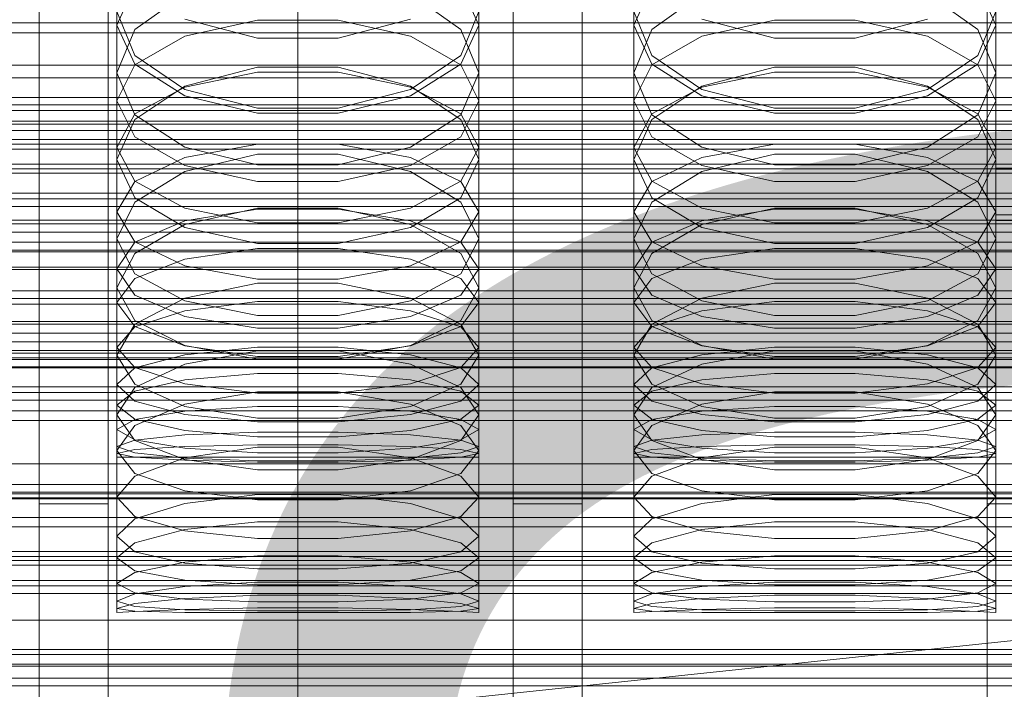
# Model space of a CAD drawing. Header units: millimetres. Extents: x -2233 to 61924, y -68080 to 6847.
# Tile 131 of 256: x 18 to 132, y -34676 to -34598. Entities that reach past the tile are written whole.
import ezdxf

# ---------------------------------------------------------------- set-up
doc = ezdxf.new("R2010")
doc.units = ezdxf.units.MM
for name, color, linetype, lineweight in [('COTAS_O', 1, 'Continuous', 0), ('COTAS_P', 1, 'Continuous', 0), ('frontal_briquetadora', 7, 'Continuous', 0), ('frontal_C01', 7, 'Continuous', 0), ('frontal_C02', 7, 'Continuous', 0), ('frontal_C03', 7, 'Continuous', 0), ('frontal_mezcladora', 7, 'Continuous', 0), ('frontal_secador', 7, 'Continuous', 0)]:
    doc.layers.add(name, color=color, linetype=linetype, lineweight=lineweight)
doc.dimstyles.new('R19_100', dxfattribs={"dimtxt": 250, "dimasz": 150, "dimexe": 150, "dimexo": 80, "dimgap": 100, "dimtad": 1, "dimtih": 1, "dimtoh": 1, "dimdsep": 46, "dimcen": 0.09, "dimadec": 0, "dimazin": 0, "dimtfac": 1, "dimtdec": 4, "dimtofl": 0, "dimtmove": 0, "dimatfit": 3, "dimfxl": 1, "dimtolj": 1, "dimtzin": 0, "dimarcsym": 0})

# ---------------------------------------------------------------- blocks, each defined once
blk = doc.blocks.new('DIM_R28_48')
at = {"layer": 'COTAS_P'}
for p, q in [((-1750, -34600), (-1600, -34555)), ((2600, -34600), (2450, -34555)), ((-1750, -35500), (-1750, -34600)), ((-1750, -34600), (2600, -34600)), ((-1750, -34600), (-1600, -34645)), ((2600, -34600), (2450, -34645)), ((2600, -35500), (2600, -34600))]:
    blk.add_line(p, q, dxfattribs=at)
blk.add_text('4350 P', height=250, dxfattribs=at).set_placement((425, -34500))
blk = doc.blocks.new('DIM_R28_50')
at = {"layer": 'COTAS_P'}
for p, q in [((1705.78, -34504.95), (1551.9, -34475.9)), ((-194.22, -34704.95), (1705.78, -34504.95)), ((1705.78, -34504.95), (1561.32, -34565.4)), ((1800, -35400), (1705.78, -34504.95)), ((-194.22, -34704.95), (-49.75, -34644.49)), ((-100, -35600), (-194.22, -34704.95)), ((-194.22, -34704.95), (-40.33, -34734))]:
    blk.add_line(p, q, dxfattribs=at)
blk.add_text('1910.5 P', height=250, rotation=6.009, dxfattribs=at).set_placement((745.32, -34505.49))
blk = doc.blocks.new('DIM_R28_53')
at = {"layer": 'COTAS_P'}
for p, q in [((-150, -32300), (550, -32300)), ((550, -32300), (505, -32450)), ((550, -34900), (550, -32300)), ((550, -32300), (595, -32450)), ((550, -34900), (505, -34750)), ((550, -34900), (595, -34750)), ((-150, -34900), (550, -34900))]:
    blk.add_line(p, q, dxfattribs=at)
blk.add_text('2600 P', height=250, rotation=90, dxfattribs=at).set_placement((450, -33600))
blk = doc.blocks.new('DIM_R28_55')
at = {"layer": 'COTAS_O'}
for p, q in [((-650, -33700), (50, -33700)), ((50, -33700), (5, -33850)), ((50, -34900), (50, -33700)), ((50, -33700), (95, -33850)), ((50, -34900), (5, -34750)), ((50, -34900), (95, -34750)), ((-650, -34900), (50, -34900))]:
    blk.add_line(p, q, dxfattribs=at)
blk.add_text('1200 O', height=250, rotation=90, dxfattribs=at).set_placement((-50, -34300))
blk = doc.blocks.new('DIM_R28_56')
at = {"layer": 'COTAS_O'}
for p, q in [((-650, -34200), (-500, -34155)), ((650, -34200), (500, -34155)), ((-650, -34900), (-650, -34200)), ((-650, -34200), (650, -34200)), ((-650, -34200), (-500, -34245)), ((650, -34200), (500, -34245)), ((650, -34900), (650, -34200))]:
    blk.add_line(p, q, dxfattribs=at)
blk.add_text('1300 O', height=250, dxfattribs=at).set_placement((0, -34100))
blk = doc.blocks.new('DIM_R28_61')
at = {"layer": 'COTAS_P'}
for p, q in [((-305, -34680), (395, -34680)), ((395, -34680), (350, -34830)), ((395, -36000), (395, -34680)), ((395, -34680), (440, -34830)), ((395, -36000), (350, -35850)), ((395, -36000), (440, -35850)), ((-305, -36000), (395, -36000))]:
    blk.add_line(p, q, dxfattribs=at)
blk.add_text('1320 P', height=250, rotation=90, dxfattribs=at).set_placement((295, -35340))

msp = doc.modelspace()

# ---------------------------------------------------------------- linework, layer by layer
at = {"layer": 'frontal_briquetadora'}
for p, q in [((29, -34589.538), (29, -34604.666)), ((71, -34589.538), (71, -34604.666)), ((89, -34589.538), (89, -34604.666)), ((131, -34589.538), (131, -34604.666)), ((29, -34599.11), (31.08, -34594.554)), ((36.906, -34595.48), (31.08, -34599.639)), ((68.92, -34599.639), (63.094, -34595.48)), ((68.92, -34594.554), (71, -34599.11)), ((89, -34599.11), (91.08, -34594.554)), ((96.906, -34595.48), (91.08, -34599.639)), ((128.92, -34599.639), (123.094, -34595.48)), ((128.92, -34594.554), (131, -34599.11)), ((31.08, -34602.633), (29, -34597.535)), ((71, -34597.535), (68.92, -34602.634)), ((91.08, -34602.633), (89, -34597.535)), ((131, -34597.535), (128.92, -34602.634)), ((45.327, -34600.632), (36.907, -34598.435)), ((45.327, -34598.547), (36.907, -34600.4)), ((54.673, -34598.547), (45.327, -34598.547)), ((63.093, -34598.435), (54.673, -34600.632)), ((63.093, -34600.4), (54.673, -34598.547)), ((105.327, -34600.632), (96.907, -34598.435)), ((105.327, -34598.547), (96.907, -34600.4)), ((114.673, -34598.547), (105.327, -34598.547)), ((123.093, -34598.435), (114.673, -34600.632)), ((123.093, -34600.4), (114.673, -34598.547)), ((29, -34599.11), (29, -34614.698)), ((29, -34599.11), (31.08, -34603.666)), ((31.08, -34599.639), (29, -34604.666)), ((68.92, -34603.666), (71, -34599.11)), ((71, -34604.666), (68.92, -34599.639)), ((71, -34599.11), (71, -34614.698)), ((89, -34599.11), (89, -34614.698)), ((89, -34599.11), (91.08, -34603.666)), ((91.08, -34599.639), (89, -34604.666)), ((128.92, -34603.666), (131, -34599.11)), ((131, -34604.666), (128.92, -34599.639)), ((131, -34599.11), (131, -34614.698)), ((36.907, -34600.4), (31.08, -34603.738)), ((54.673, -34600.632), (45.327, -34600.632)), ((68.92, -34603.738), (63.093, -34600.4)), ((96.907, -34600.4), (91.08, -34603.738)), ((114.673, -34600.632), (105.327, -34600.632)), ((128.92, -34603.738), (123.093, -34600.4)), ((36.906, -34606.596), (31.08, -34602.633)), ((68.92, -34602.634), (63.094, -34606.596)), ((96.906, -34606.596), (91.08, -34602.633)), ((128.92, -34602.634), (123.094, -34606.596)), ((31.08, -34603.738), (29, -34607.901)), ((29, -34604.666), (31.08, -34609.515)), ((31.08, -34603.666), (36.907, -34607.319)), ((45.326, -34603.999), (36.906, -34606.192)), ((36.907, -34606.298), (45.327, -34604.564)), ((54.674, -34603.999), (45.326, -34603.999)), ((45.327, -34604.564), (54.673, -34604.564)), ((54.673, -34604.564), (63.093, -34606.298)), ((63.094, -34606.192), (54.674, -34603.999)), ((63.093, -34607.319), (68.92, -34603.666)), ((71, -34607.901), (68.92, -34603.738)), ((68.92, -34609.515), (71, -34604.666)), ((91.08, -34603.738), (89, -34607.901)), ((89, -34604.666), (91.08, -34609.515)), ((91.08, -34603.666), (96.907, -34607.319)), ((105.326, -34603.999), (96.906, -34606.192)), ((96.907, -34606.298), (105.327, -34604.564)), ((114.674, -34603.999), (105.326, -34603.999)), ((105.327, -34604.564), (114.673, -34604.564)), ((114.673, -34604.564), (123.093, -34606.298)), ((123.094, -34606.192), (114.674, -34603.999)), ((123.093, -34607.319), (128.92, -34603.666)), ((131, -34607.901), (128.92, -34603.738)), ((128.92, -34609.515), (131, -34604.666)), ((36.906, -34606.192), (31.08, -34610.051)), ((31.08, -34609.422), (36.907, -34606.298)), ((45.326, -34608.746), (36.906, -34606.596)), ((63.094, -34606.596), (54.674, -34608.746)), ((63.093, -34606.298), (68.92, -34609.422)), ((68.92, -34610.051), (63.094, -34606.192)), ((96.906, -34606.192), (91.08, -34610.051)), ((91.08, -34609.422), (96.907, -34606.298)), ((105.326, -34608.746), (96.906, -34606.596)), ((123.094, -34606.596), (114.674, -34608.746)), ((123.093, -34606.298), (128.92, -34609.422)), ((128.92, -34610.051), (123.094, -34606.192)), ((29, -34607.901), (29, -34623.913)), ((29, -34607.901), (31.08, -34612.065)), ((36.907, -34607.319), (45.327, -34609.347)), ((54.673, -34609.347), (63.093, -34607.319)), ((68.92, -34612.065), (71, -34607.901)), ((71, -34607.901), (71, -34623.913)), ((89, -34607.901), (89, -34623.913)), ((89, -34607.901), (91.08, -34612.065)), ((96.907, -34607.319), (105.327, -34609.347)), ((114.673, -34609.347), (123.093, -34607.319)), ((128.92, -34612.065), (131, -34607.901)), ((131, -34607.901), (131, -34623.913)), ((54.674, -34608.746), (45.326, -34608.746)), ((114.674, -34608.746), (105.326, -34608.746)), ((29, -34613.318), (31.08, -34609.422)), ((31.08, -34610.051), (29, -34614.698)), ((31.08, -34609.515), (36.906, -34613.274)), ((45.327, -34609.347), (54.673, -34609.347)), ((63.094, -34613.274), (68.92, -34609.515)), ((68.92, -34609.422), (71, -34613.318)), ((71, -34614.698), (68.92, -34610.051)), ((89, -34613.318), (91.08, -34609.422)), ((91.08, -34610.051), (89, -34614.698)), ((91.08, -34609.515), (96.906, -34613.274)), ((105.327, -34609.347), (114.673, -34609.347)), ((123.094, -34613.274), (128.92, -34609.515)), ((128.92, -34609.422), (131, -34613.318)), ((131, -34614.698), (128.92, -34610.051)), ((31.08, -34612.065), (36.907, -34615.403)), ((63.093, -34615.403), (68.92, -34612.065)), ((91.08, -34612.065), (96.907, -34615.403)), ((123.093, -34615.403), (128.92, -34612.065)), ((29, -34613.318), (29, -34629.59)), ((31.08, -34617.214), (29, -34613.318)), ((36.906, -34613.274), (45.326, -34615.311)), ((36.907, -34614.479), (45.327, -34612.927)), ((45.327, -34612.927), (54.673, -34612.927)), ((54.673, -34612.927), (63.093, -34614.479)), ((54.674, -34615.311), (63.094, -34613.274)), ((71, -34613.318), (68.92, -34617.214)), ((71, -34613.318), (71, -34629.59)), ((89, -34613.318), (89, -34629.59)), ((91.08, -34617.214), (89, -34613.318)), ((96.906, -34613.274), (105.326, -34615.311)), ((96.907, -34614.479), (105.327, -34612.927)), ((105.327, -34612.927), (114.673, -34612.927)), ((114.673, -34612.927), (123.093, -34614.479)), ((114.674, -34615.311), (123.094, -34613.274)), ((131, -34613.318), (128.92, -34617.214)), ((131, -34613.318), (131, -34629.59)), ((31.08, -34619.163), (29, -34614.698)), ((31.08, -34617.275), (36.907, -34614.479)), ((36.906, -34616.105), (45.326, -34614.083)), ((45.326, -34614.083), (54.674, -34614.083)), ((54.674, -34614.083), (63.094, -34616.105)), ((63.093, -34614.479), (68.92, -34617.275)), ((71, -34614.698), (68.92, -34619.163)), ((91.08, -34619.163), (89, -34614.698)), ((91.08, -34617.275), (96.907, -34614.479)), ((96.906, -34616.105), (105.326, -34614.083)), ((105.326, -34614.083), (114.674, -34614.083)), ((114.674, -34614.083), (123.094, -34616.105)), ((123.093, -34614.479), (128.92, -34617.275)), ((131, -34614.698), (128.92, -34619.163)), ((31.08, -34619.655), (36.906, -34616.105)), ((36.907, -34615.403), (45.327, -34617.256)), ((45.326, -34615.311), (54.674, -34615.311)), ((54.673, -34617.256), (63.093, -34615.403)), ((63.094, -34616.105), (68.92, -34619.655)), ((91.08, -34619.655), (96.906, -34616.105)), ((96.907, -34615.403), (105.327, -34617.256)), ((105.326, -34615.311), (114.674, -34615.311)), ((114.673, -34617.256), (123.093, -34615.403)), ((123.094, -34616.105), (128.92, -34619.655)), ((29, -34620.762), (31.08, -34617.275)), ((36.907, -34620.338), (31.08, -34617.214)), ((45.327, -34617.256), (54.673, -34617.256)), ((68.92, -34617.214), (63.093, -34620.338)), ((68.92, -34617.275), (71, -34620.762)), ((89, -34620.762), (91.08, -34617.275)), ((96.907, -34620.338), (91.08, -34617.214)), ((105.327, -34617.256), (114.673, -34617.256)), ((128.92, -34617.214), (123.093, -34620.338)), ((128.92, -34617.275), (131, -34620.762)), ((36.906, -34622.61), (31.08, -34619.163)), ((68.92, -34619.163), (63.094, -34622.61)), ((96.906, -34622.61), (91.08, -34619.163)), ((128.92, -34619.163), (123.094, -34622.61)), ((29, -34623.913), (31.08, -34619.655)), ((45.326, -34620.353), (36.906, -34622.259)), ((45.327, -34622.072), (36.907, -34620.338)), ((45.327, -34620.476), (36.907, -34621.842)), ((54.674, -34620.353), (45.326, -34620.353)), ((54.673, -34620.476), (45.327, -34620.476)), ((63.093, -34620.338), (54.673, -34622.072)), ((63.093, -34621.842), (54.673, -34620.476)), ((63.094, -34622.259), (54.674, -34620.353)), ((68.92, -34619.655), (71, -34623.913)), ((89, -34623.913), (91.08, -34619.655)), ((105.326, -34620.353), (96.906, -34622.259)), ((105.327, -34622.072), (96.907, -34620.338)), ((105.327, -34620.476), (96.907, -34621.842)), ((114.674, -34620.353), (105.326, -34620.353)), ((114.673, -34620.476), (105.327, -34620.476)), ((123.093, -34620.338), (114.673, -34622.072)), ((123.093, -34621.842), (114.673, -34620.476)), ((123.094, -34622.259), (114.674, -34620.353)), ((128.92, -34619.655), (131, -34623.913)), ((29, -34620.762), (29, -34637.392)), ((29, -34620.762), (31.08, -34624.249)), ((36.907, -34621.842), (31.08, -34624.303)), ((68.92, -34624.303), (63.093, -34621.842)), ((68.92, -34624.249), (71, -34620.762)), ((71, -34620.762), (71, -34637.392)), ((89, -34620.762), (89, -34637.392)), ((89, -34620.762), (91.08, -34624.249)), ((96.907, -34621.842), (91.08, -34624.303)), ((128.92, -34624.303), (123.093, -34621.842)), ((128.92, -34624.249), (131, -34620.762)), ((131, -34620.762), (131, -34637.392)), ((36.906, -34622.259), (31.08, -34625.598)), ((45.326, -34624.472), (36.906, -34622.61)), ((54.673, -34622.072), (45.327, -34622.072)), ((63.094, -34622.61), (54.674, -34624.472)), ((68.92, -34625.598), (63.094, -34622.259)), ((96.906, -34622.259), (91.08, -34625.598)), ((105.326, -34624.472), (96.906, -34622.61)), ((114.673, -34622.072), (105.327, -34622.072)), ((123.094, -34622.61), (114.674, -34624.472)), ((128.92, -34625.598), (123.094, -34622.259)), ((31.08, -34627.982), (29, -34623.913)), ((71, -34623.913), (68.92, -34627.982)), ((91.08, -34627.982), (89, -34623.913)), ((131, -34623.913), (128.92, -34627.982)), ((31.08, -34624.303), (29, -34627.373)), ((31.08, -34624.249), (36.907, -34627.045)), ((36.907, -34626.287), (45.327, -34625.047)), ((54.674, -34624.472), (45.326, -34624.472)), ((45.327, -34625.047), (54.673, -34625.047)), ((54.673, -34625.047), (63.093, -34626.287)), ((63.093, -34627.045), (68.92, -34624.249)), ((71, -34627.373), (68.92, -34624.303)), ((91.08, -34624.303), (89, -34627.373)), ((91.08, -34624.249), (96.907, -34627.045)), ((96.907, -34626.287), (105.327, -34625.047)), ((114.674, -34624.472), (105.326, -34624.472)), ((105.327, -34625.047), (114.673, -34625.047)), ((114.673, -34625.047), (123.093, -34626.287)), ((123.093, -34627.045), (128.92, -34624.249)), ((131, -34627.373), (128.92, -34624.303)), ((31.08, -34625.598), (29, -34629.59)), ((31.08, -34628.522), (36.907, -34626.287)), ((63.093, -34626.287), (68.92, -34628.522)), ((71, -34629.59), (68.92, -34625.598)), ((91.08, -34625.598), (89, -34629.59)), ((91.08, -34628.522), (96.907, -34626.287)), ((123.093, -34626.287), (128.92, -34628.522)), ((131, -34629.59), (128.92, -34625.598)), ((29, -34627.373), (29, -34644.321)), ((29, -34627.373), (31.08, -34630.442)), ((36.907, -34627.045), (45.327, -34628.597)), ((54.673, -34628.597), (63.093, -34627.045)), ((68.92, -34630.442), (71, -34627.373)), ((71, -34627.373), (71, -34644.321)), ((89, -34627.373), (89, -34644.321)), ((89, -34627.373), (91.08, -34630.442)), ((96.907, -34627.045), (105.327, -34628.597)), ((114.673, -34628.597), (123.093, -34627.045)), ((128.92, -34630.442), (131, -34627.373)), ((131, -34627.373), (131, -34644.321)), ((29, -34631.309), (31.08, -34628.522)), ((36.906, -34631.109), (31.08, -34627.982)), ((45.327, -34628.597), (54.673, -34628.597)), ((68.92, -34627.982), (63.094, -34631.109)), ((68.92, -34628.522), (71, -34631.309)), ((89, -34631.309), (91.08, -34628.522)), ((96.906, -34631.109), (91.08, -34627.982)), ((105.327, -34628.597), (114.673, -34628.597)), ((128.92, -34627.982), (123.094, -34631.109)), ((128.92, -34628.522), (131, -34631.309)), ((29, -34629.59), (31.08, -34633.39)), ((45.326, -34629.063), (36.906, -34630.791)), ((54.674, -34629.063), (45.326, -34629.063)), ((63.094, -34630.791), (54.674, -34629.063)), ((68.92, -34633.39), (71, -34629.59)), ((89, -34629.59), (91.08, -34633.39)), ((105.326, -34629.063), (96.906, -34630.791)), ((114.674, -34629.063), (105.326, -34629.063)), ((123.094, -34630.791), (114.674, -34629.063)), ((128.92, -34633.39), (131, -34629.59)), ((31.08, -34630.442), (36.907, -34632.904)), ((36.906, -34630.791), (31.08, -34633.807)), ((63.093, -34632.904), (68.92, -34630.442)), ((68.92, -34633.807), (63.094, -34630.791)), ((91.08, -34630.442), (96.907, -34632.904)), ((96.906, -34630.791), (91.08, -34633.807)), ((123.093, -34632.904), (128.92, -34630.442)), ((128.92, -34633.807), (123.094, -34630.791)), ((29, -34631.309), (29, -34648.447)), ((31.08, -34634.097), (29, -34631.309)), ((45.326, -34632.791), (36.906, -34631.109)), ((36.907, -34632.248), (45.327, -34631.199)), ((45.327, -34631.199), (54.673, -34631.199)), ((54.673, -34631.199), (63.093, -34632.248)), ((63.094, -34631.109), (54.674, -34632.791)), ((71, -34631.309), (68.92, -34634.097)), ((71, -34631.309), (71, -34648.447)), ((89, -34631.309), (89, -34648.447)), ((91.08, -34634.097), (89, -34631.309)), ((105.326, -34632.791), (96.906, -34631.109)), ((96.907, -34632.248), (105.327, -34631.199)), ((105.327, -34631.199), (114.673, -34631.199)), ((114.673, -34631.199), (123.093, -34632.248)), ((123.094, -34631.109), (114.674, -34632.791)), ((131, -34631.309), (128.92, -34634.097)), ((131, -34631.309), (131, -34648.447)), ((31.08, -34634.139), (36.907, -34632.248)), ((36.907, -34632.904), (45.327, -34634.27)), ((54.674, -34632.791), (45.326, -34632.791)), ((54.673, -34634.27), (63.093, -34632.904)), ((63.093, -34632.248), (68.92, -34634.139)), ((91.08, -34634.139), (96.907, -34632.248)), ((96.907, -34632.904), (105.327, -34634.27)), ((114.674, -34632.791), (105.326, -34632.791)), ((114.673, -34634.27), (123.093, -34632.904)), ((123.093, -34632.248), (128.92, -34634.139)), ((31.08, -34633.807), (29, -34637.392)), ((29, -34636.498), (31.08, -34634.139)), ((31.08, -34633.39), (36.906, -34636.299)), ((36.907, -34636.332), (31.08, -34634.097)), ((45.327, -34634.27), (54.673, -34634.27)), ((68.92, -34634.097), (63.093, -34636.332)), ((63.094, -34636.299), (68.92, -34633.39)), ((71, -34637.392), (68.92, -34633.807)), ((68.92, -34634.139), (71, -34636.498)), ((91.08, -34633.807), (89, -34637.392)), ((89, -34636.498), (91.08, -34634.139)), ((91.08, -34633.39), (96.906, -34636.299)), ((96.907, -34636.332), (91.08, -34634.097)), ((105.327, -34634.27), (114.673, -34634.27)), ((128.92, -34634.097), (123.093, -34636.332)), ((123.094, -34636.299), (128.92, -34633.39)), ((131, -34637.392), (128.92, -34633.807)), ((128.92, -34634.139), (131, -34636.498)), ((29, -34636.498), (29, -34653.884)), ((29, -34636.498), (31.08, -34638.856)), ((36.906, -34636.299), (45.326, -34637.86)), ((45.327, -34637.572), (36.907, -34636.332)), ((45.327, -34636.493), (36.907, -34637.349)), ((54.673, -34636.493), (45.327, -34636.493)), ((63.093, -34636.332), (54.673, -34637.572)), ((63.093, -34637.349), (54.673, -34636.493)), ((54.674, -34637.86), (63.094, -34636.299)), ((68.92, -34638.856), (71, -34636.498)), ((71, -34636.498), (71, -34653.884)), ((89, -34636.498), (89, -34653.884)), ((89, -34636.498), (91.08, -34638.856)), ((96.906, -34636.299), (105.326, -34637.86)), ((105.327, -34637.572), (96.907, -34636.332)), ((105.327, -34636.493), (96.907, -34637.349)), ((114.673, -34636.493), (105.327, -34636.493)), ((123.093, -34636.332), (114.673, -34637.572)), ((123.093, -34637.349), (114.673, -34636.493)), ((114.674, -34637.86), (123.094, -34636.299)), ((128.92, -34638.856), (131, -34636.498)), ((131, -34636.498), (131, -34653.884)), ((31.08, -34640.781), (29, -34637.392)), ((36.907, -34637.349), (31.08, -34638.892)), ((36.906, -34638.466), (45.326, -34636.92)), ((45.326, -34636.92), (54.674, -34636.92)), ((45.326, -34637.86), (54.674, -34637.86)), ((54.673, -34637.572), (45.327, -34637.572)), ((54.674, -34636.92), (63.094, -34638.466)), ((68.92, -34638.892), (63.093, -34637.349)), ((71, -34637.392), (68.92, -34640.781)), ((91.08, -34640.781), (89, -34637.392)), ((96.907, -34637.349), (91.08, -34638.892)), ((96.906, -34638.466), (105.326, -34636.92)), ((105.326, -34636.92), (114.674, -34636.92)), ((105.326, -34637.86), (114.674, -34637.86)), ((114.673, -34637.572), (105.327, -34637.572)), ((114.674, -34636.92), (123.094, -34638.466)), ((128.92, -34638.892), (123.093, -34637.349)), ((131, -34637.392), (128.92, -34640.781)), ((31.08, -34638.892), (29, -34640.815)), ((31.08, -34641.151), (36.906, -34638.466)), ((31.08, -34638.856), (36.907, -34640.747)), ((63.093, -34640.747), (68.92, -34638.856)), ((63.094, -34638.466), (68.92, -34641.151)), ((71, -34640.815), (68.92, -34638.892)), ((91.08, -34638.892), (89, -34640.815)), ((91.08, -34641.151), (96.906, -34638.466)), ((91.08, -34638.856), (96.907, -34640.747)), ((123.093, -34640.747), (128.92, -34638.856)), ((123.094, -34638.466), (128.92, -34641.151)), ((131, -34640.815), (128.92, -34638.892)), ((36.907, -34640.265), (45.327, -34639.539)), ((45.327, -34639.539), (54.673, -34639.539)), ((54.673, -34639.539), (63.093, -34640.265)), ((96.907, -34640.265), (105.327, -34639.539)), ((105.327, -34639.539), (114.673, -34639.539)), ((114.673, -34639.539), (123.093, -34640.265)), ((29, -34640.815), (29, -34658.409)), ((29, -34640.815), (31.08, -34642.739)), ((29, -34644.321), (31.08, -34641.151)), ((31.08, -34641.573), (36.907, -34640.265)), ((36.906, -34643.357), (31.08, -34640.781)), ((36.907, -34640.747), (45.327, -34641.797)), ((54.673, -34641.797), (63.093, -34640.747)), ((63.093, -34640.265), (68.92, -34641.573)), ((68.92, -34640.781), (63.094, -34643.357)), ((68.92, -34642.739), (71, -34640.815)), ((68.92, -34641.151), (71, -34644.321)), ((71, -34640.815), (71, -34658.409)), ((89, -34640.815), (89, -34658.409)), ((89, -34640.815), (91.08, -34642.739)), ((89, -34644.321), (91.08, -34641.151)), ((91.08, -34641.573), (96.907, -34640.265)), ((96.906, -34643.357), (91.08, -34640.781)), ((96.907, -34640.747), (105.327, -34641.797)), ((114.673, -34641.797), (123.093, -34640.747)), ((123.093, -34640.265), (128.92, -34641.573)), ((128.92, -34640.781), (123.094, -34643.357)), ((128.92, -34642.739), (131, -34640.815)), ((128.92, -34641.151), (131, -34644.321)), ((131, -34640.815), (131, -34658.409)), ((29, -34643.204), (31.08, -34641.573)), ((45.326, -34641.675), (36.906, -34643.097)), ((54.674, -34641.675), (45.326, -34641.675)), ((45.327, -34641.797), (54.673, -34641.797)), ((63.094, -34643.097), (54.674, -34641.675)), ((68.92, -34641.573), (71, -34643.204)), ((89, -34643.204), (91.08, -34641.573)), ((105.326, -34641.675), (96.906, -34643.097)), ((114.674, -34641.675), (105.326, -34641.675)), ((105.327, -34641.797), (114.673, -34641.797)), ((123.094, -34643.097), (114.674, -34641.675)), ((128.92, -34641.573), (131, -34643.204)), ((29, -34643.204), (29, -34660.914)), ((31.08, -34644.835), (29, -34643.204)), ((31.08, -34642.739), (36.907, -34644.281)), ((36.906, -34643.097), (31.08, -34645.558)), ((45.326, -34644.733), (36.906, -34643.357)), ((36.907, -34643.905), (45.327, -34643.376)), ((45.327, -34643.376), (54.673, -34643.376)), ((54.673, -34643.376), (63.093, -34643.905)), ((63.094, -34643.357), (54.674, -34644.733)), ((63.093, -34644.281), (68.92, -34642.739)), ((68.92, -34645.558), (63.094, -34643.097)), ((71, -34643.204), (68.92, -34644.835)), ((71, -34643.204), (71, -34660.914)), ((89, -34643.204), (89, -34660.914)), ((91.08, -34644.835), (89, -34643.204)), ((91.08, -34642.739), (96.907, -34644.281)), ((96.906, -34643.097), (91.08, -34645.558)), ((105.326, -34644.733), (96.906, -34643.357)), ((96.907, -34643.905), (105.327, -34643.376)), ((105.327, -34643.376), (114.673, -34643.376)), ((114.673, -34643.376), (123.093, -34643.905)), ((123.094, -34643.357), (114.674, -34644.733)), ((123.093, -34644.281), (128.92, -34642.739)), ((128.92, -34645.558), (123.094, -34643.097)), ((131, -34643.204), (128.92, -34644.835)), ((131, -34643.204), (131, -34660.914)), ((31.08, -34647.291), (29, -34644.321)), ((31.08, -34644.859), (36.907, -34643.905)), ((36.907, -34644.281), (45.327, -34645.137)), ((54.674, -34644.733), (45.326, -34644.733)), ((54.673, -34645.137), (63.093, -34644.281)), ((63.093, -34643.905), (68.92, -34644.859)), ((71, -34644.321), (68.92, -34647.291)), ((91.08, -34647.291), (89, -34644.321)), ((91.08, -34644.859), (96.907, -34643.905)), ((96.907, -34644.281), (105.327, -34645.137)), ((114.674, -34644.733), (105.326, -34644.733)), ((114.673, -34645.137), (123.093, -34644.281)), ((123.093, -34643.905), (128.92, -34644.859)), ((131, -34644.321), (128.92, -34647.291)), ((29, -34646.048), (31.08, -34644.859)), ((31.08, -34645.558), (29, -34648.447)), ((36.907, -34646.144), (31.08, -34644.835)), ((45.327, -34645.137), (54.673, -34645.137)), ((68.92, -34644.835), (63.093, -34646.144)), ((68.92, -34644.859), (71, -34646.048)), ((71, -34648.447), (68.92, -34645.558)), ((89, -34646.048), (91.08, -34644.859)), ((91.08, -34645.558), (89, -34648.447)), ((96.907, -34646.144), (91.08, -34644.835)), ((105.327, -34645.137), (114.673, -34645.137)), ((128.92, -34644.835), (123.093, -34646.144)), ((128.92, -34644.859), (131, -34646.048)), ((131, -34648.447), (128.92, -34645.558)), ((29, -34646.048), (29, -34663.894)), ((29, -34646.048), (31.08, -34647.238)), ((36.907, -34646.656), (31.08, -34647.254)), ((45.327, -34646.869), (36.907, -34646.144)), ((45.327, -34646.325), (36.907, -34646.656)), ((54.673, -34646.325), (45.327, -34646.325)), ((54.673, -34646.869), (45.327, -34646.869)), ((63.093, -34646.144), (54.673, -34646.869)), ((63.093, -34646.656), (54.673, -34646.325)), ((68.92, -34647.254), (63.093, -34646.656)), ((68.92, -34647.238), (71, -34646.048)), ((71, -34646.048), (71, -34663.894)), ((89, -34646.048), (89, -34663.894)), ((89, -34646.048), (91.08, -34647.238)), ((96.907, -34646.656), (91.08, -34647.254)), ((105.327, -34646.869), (96.907, -34646.144)), ((105.327, -34646.325), (96.907, -34646.656)), ((114.673, -34646.325), (105.327, -34646.325)), ((114.673, -34646.869), (105.327, -34646.869)), ((123.093, -34646.144), (114.673, -34646.869)), ((123.093, -34646.656), (114.673, -34646.325)), ((128.92, -34647.254), (123.093, -34646.656)), ((128.92, -34647.238), (131, -34646.048)), ((131, -34646.048), (131, -34663.894)), ((31.08, -34647.254), (29, -34647.998)), ((29, -34647.998), (29, -34665.938)), ((29, -34647.998), (31.08, -34648.743)), ((31.08, -34647.238), (36.907, -34648.191)), ((36.906, -34649.528), (31.08, -34647.291)), ((31.08, -34648.352), (36.907, -34647.994)), ((45.326, -34648.069), (36.906, -34649.303)), ((36.907, -34647.994), (45.327, -34647.795)), ((54.674, -34648.069), (45.326, -34648.069)), ((45.327, -34647.795), (54.673, -34647.795)), ((54.673, -34647.795), (63.093, -34647.994)), ((63.094, -34649.303), (54.674, -34648.069)), ((63.093, -34648.191), (68.92, -34647.238)), ((63.093, -34647.994), (68.92, -34648.352)), ((68.92, -34647.291), (63.094, -34649.528)), ((71, -34647.998), (68.92, -34647.254)), ((68.92, -34648.743), (71, -34647.998)), ((71, -34647.998), (71, -34665.938)), ((91.08, -34647.254), (89, -34647.998)), ((89, -34647.998), (89, -34665.938)), ((89, -34647.998), (91.08, -34648.743)), ((91.08, -34647.238), (96.907, -34648.191)), ((96.906, -34649.528), (91.08, -34647.291)), ((91.08, -34648.352), (96.907, -34647.994)), ((105.326, -34648.069), (96.906, -34649.303)), ((96.907, -34647.994), (105.327, -34647.795)), ((114.674, -34648.069), (105.326, -34648.069)), ((105.327, -34647.795), (114.673, -34647.795)), ((114.673, -34647.795), (123.093, -34647.994)), ((123.094, -34649.303), (114.674, -34648.069)), ((123.093, -34648.191), (128.92, -34647.238)), ((123.093, -34647.994), (128.92, -34648.352)), ((128.92, -34647.291), (123.094, -34649.528)), ((131, -34647.998), (128.92, -34647.254)), ((128.92, -34648.743), (131, -34647.998)), ((131, -34647.998), (131, -34665.938)), ((29, -34648.799), (31.08, -34648.352)), ((29, -34648.447), (31.08, -34651.133)), ((29, -34648.799), (29, -34666.778)), ((31.08, -34649.246), (29, -34648.799)), ((29, -34649.25), (29, -34667.25)), ((29, -34649.25), (31.08, -34649.25)), ((31.08, -34648.743), (36.907, -34649.34)), ((36.907, -34649.605), (31.08, -34649.246)), ((31.08, -34649.25), (36.907, -34649.25)), ((36.906, -34649.303), (31.08, -34651.424)), ((36.907, -34648.191), (45.327, -34648.721)), ((36.907, -34649.25), (45.327, -34649.25)), ((45.327, -34648.721), (54.673, -34648.721)), ((45.327, -34649.25), (54.673, -34649.25)), ((54.673, -34648.721), (63.093, -34648.191)), ((54.673, -34649.25), (63.093, -34649.25)), ((63.093, -34649.34), (68.92, -34648.743)), ((68.92, -34649.246), (63.093, -34649.605)), ((63.093, -34649.25), (68.92, -34649.25)), ((68.92, -34651.424), (63.094, -34649.303)), ((68.92, -34648.352), (71, -34648.799)), ((68.92, -34651.133), (71, -34648.447)), ((71, -34648.799), (68.92, -34649.246)), ((68.92, -34649.25), (71, -34649.25)), ((71, -34648.799), (71, -34666.778)), ((71, -34649.25), (71, -34667.25)), ((89, -34648.799), (91.08, -34648.352)), ((89, -34648.447), (91.08, -34651.133)), ((89, -34648.799), (89, -34666.778)), ((91.08, -34649.246), (89, -34648.799)), ((89, -34649.25), (89, -34667.25)), ((89, -34649.25), (91.08, -34649.25)), ((91.08, -34648.743), (96.907, -34649.34)), ((96.907, -34649.605), (91.08, -34649.246)), ((91.08, -34649.25), (96.907, -34649.25)), ((96.906, -34649.303), (91.08, -34651.424)), ((96.907, -34648.191), (105.327, -34648.721)), ((96.907, -34649.25), (105.327, -34649.25)), ((105.327, -34648.721), (114.673, -34648.721)), ((105.327, -34649.25), (114.673, -34649.25)), ((114.673, -34648.721), (123.093, -34648.191)), ((114.673, -34649.25), (123.093, -34649.25)), ((123.093, -34649.34), (128.92, -34648.743)), ((128.92, -34649.246), (123.093, -34649.605)), ((123.093, -34649.25), (128.92, -34649.25)), ((128.92, -34651.424), (123.094, -34649.303)), ((128.92, -34648.352), (131, -34648.799)), ((128.92, -34651.133), (131, -34648.447)), ((131, -34648.799), (128.92, -34649.246)), ((128.92, -34649.25), (131, -34649.25)), ((131, -34648.799), (131, -34666.778)), ((131, -34649.25), (131, -34667.25)), ((45.326, -34650.715), (36.906, -34649.528)), ((36.907, -34649.34), (45.327, -34649.671)), ((45.327, -34649.804), (36.907, -34649.605)), ((45.327, -34649.671), (54.673, -34649.671)), ((54.673, -34649.804), (45.327, -34649.804)), ((54.673, -34649.671), (63.093, -34649.34)), ((63.093, -34649.605), (54.673, -34649.804)), ((63.094, -34649.528), (54.674, -34650.715)), ((105.326, -34650.715), (96.906, -34649.528)), ((96.907, -34649.34), (105.327, -34649.671)), ((105.327, -34649.804), (96.907, -34649.605)), ((105.327, -34649.671), (114.673, -34649.671)), ((114.673, -34649.804), (105.327, -34649.804)), ((114.673, -34649.671), (123.093, -34649.34)), ((123.093, -34649.605), (114.673, -34649.804)), ((123.094, -34649.528), (114.674, -34650.715)), ((31.08, -34651.424), (29, -34653.884)), ((31.08, -34651.133), (36.906, -34653.142)), ((54.674, -34650.715), (45.326, -34650.715)), ((63.094, -34653.142), (68.92, -34651.133)), ((71, -34653.884), (68.92, -34651.424)), ((91.08, -34651.424), (89, -34653.884)), ((91.08, -34651.133), (96.906, -34653.142)), ((114.674, -34650.715), (105.326, -34650.715)), ((123.094, -34653.142), (128.92, -34651.133)), ((131, -34653.884), (128.92, -34651.424)), ((36.906, -34653.142), (45.326, -34654.2)), ((36.906, -34654.607), (45.326, -34653.565)), ((45.326, -34653.565), (54.674, -34653.565)), ((54.674, -34654.2), (63.094, -34653.142)), ((54.674, -34653.565), (63.094, -34654.607)), ((96.906, -34653.142), (105.326, -34654.2)), ((96.906, -34654.607), (105.326, -34653.565)), ((105.326, -34653.565), (114.674, -34653.565)), ((114.674, -34654.2), (123.094, -34653.142)), ((114.674, -34653.565), (123.094, -34654.607)), ((31.08, -34656.141), (29, -34653.884)), ((31.08, -34656.382), (36.906, -34654.607)), ((45.326, -34654.2), (54.674, -34654.2)), ((63.094, -34654.607), (68.92, -34656.382)), ((71, -34653.884), (68.92, -34656.141)), ((91.08, -34656.141), (89, -34653.884)), ((91.08, -34656.382), (96.906, -34654.607)), ((105.326, -34654.2), (114.674, -34654.2)), ((123.094, -34654.607), (128.92, -34656.382)), ((131, -34653.884), (128.92, -34656.141)), ((36.906, -34657.802), (31.08, -34656.141)), ((68.92, -34656.141), (63.094, -34657.802)), ((96.906, -34657.802), (91.08, -34656.141)), ((128.92, -34656.141), (123.094, -34657.802)), ((29, -34658.409), (31.08, -34656.382)), ((45.326, -34656.722), (36.906, -34657.636)), ((54.674, -34656.723), (45.326, -34656.722)), ((63.094, -34657.636), (54.674, -34656.723)), ((68.92, -34656.382), (71, -34658.409)), ((89, -34658.409), (91.08, -34656.382)), ((105.326, -34656.722), (96.906, -34657.636)), ((114.674, -34656.723), (105.326, -34656.722)), ((123.094, -34657.636), (114.674, -34656.723)), ((128.92, -34656.382), (131, -34658.409)), ((31.08, -34660.23), (29, -34658.409)), ((36.906, -34657.636), (31.08, -34659.178)), ((45.326, -34658.667), (36.906, -34657.802)), ((63.094, -34657.802), (54.674, -34658.667)), ((68.92, -34659.178), (63.094, -34657.636)), ((71, -34658.409), (68.92, -34660.23)), ((91.08, -34660.23), (89, -34658.409)), ((96.906, -34657.636), (91.08, -34659.178)), ((105.326, -34658.667), (96.906, -34657.802)), ((123.094, -34657.802), (114.674, -34658.667)), ((128.92, -34659.178), (123.094, -34657.636)), ((131, -34658.409), (128.92, -34660.23)), ((31.08, -34659.178), (29, -34660.914)), ((54.674, -34658.667), (45.326, -34658.667)), ((71, -34660.914), (68.92, -34659.178)), ((91.08, -34659.178), (89, -34660.914)), ((114.674, -34658.667), (105.326, -34658.667)), ((131, -34660.914), (128.92, -34659.178)), ((36.906, -34661.54), (31.08, -34660.23)), ((45.326, -34660.692), (36.906, -34661.41)), ((54.674, -34660.692), (45.326, -34660.692)), ((63.094, -34661.41), (54.674, -34660.692)), ((68.92, -34660.23), (63.094, -34661.54)), ((96.906, -34661.54), (91.08, -34660.23)), ((105.326, -34660.692), (96.906, -34661.41)), ((114.674, -34660.692), (105.326, -34660.692)), ((123.094, -34661.41), (114.674, -34660.692)), ((128.92, -34660.23), (123.094, -34661.54)), ((29, -34660.914), (31.08, -34662.441)), ((36.906, -34661.41), (31.08, -34662.6)), ((45.326, -34662.209), (36.906, -34661.54)), ((63.094, -34661.54), (54.674, -34662.209)), ((68.92, -34662.6), (63.094, -34661.41)), ((68.92, -34662.441), (71, -34660.914)), ((89, -34660.914), (91.08, -34662.441)), ((96.906, -34661.41), (91.08, -34662.6)), ((105.326, -34662.209), (96.906, -34661.54)), ((123.094, -34661.54), (114.674, -34662.209)), ((128.92, -34662.6), (123.094, -34661.41)), ((128.92, -34662.441), (131, -34660.914)), ((31.08, -34662.6), (29, -34663.894)), ((31.08, -34662.441), (36.906, -34663.515)), ((54.674, -34662.209), (45.326, -34662.209)), ((63.094, -34663.515), (68.92, -34662.441)), ((71, -34663.894), (68.92, -34662.6)), ((91.08, -34662.6), (89, -34663.894)), ((91.08, -34662.441), (96.906, -34663.515)), ((114.674, -34662.209), (105.326, -34662.209)), ((123.094, -34663.515), (128.92, -34662.441)), ((131, -34663.894), (128.92, -34662.6)), ((31.08, -34664.979), (29, -34663.894)), ((36.906, -34663.515), (45.326, -34664.053)), ((36.906, -34664.254), (45.326, -34663.732)), ((45.326, -34663.732), (54.674, -34663.732)), ((45.326, -34664.053), (54.674, -34664.053)), ((54.674, -34664.053), (63.094, -34663.515)), ((54.674, -34663.732), (63.094, -34664.254)), ((71, -34663.894), (68.92, -34664.979)), ((91.08, -34664.979), (89, -34663.894)), ((96.906, -34663.515), (105.326, -34664.053)), ((96.906, -34664.254), (105.326, -34663.732)), ((105.326, -34663.732), (114.674, -34663.732)), ((105.326, -34664.053), (114.674, -34664.053)), ((114.674, -34664.053), (123.094, -34663.515)), ((114.674, -34663.732), (123.094, -34664.254)), ((131, -34663.894), (128.92, -34664.979)), ((29, -34665.938), (31.08, -34665.088)), ((31.08, -34665.088), (36.906, -34664.254)), ((36.906, -34665.696), (31.08, -34664.979)), ((45.326, -34665.239), (36.906, -34665.629)), ((54.674, -34665.239), (45.326, -34665.239)), ((63.094, -34665.629), (54.674, -34665.239)), ((63.094, -34664.254), (68.92, -34665.088)), ((68.92, -34664.979), (63.094, -34665.696)), ((68.92, -34665.088), (71, -34665.938)), ((89, -34665.938), (91.08, -34665.088)), ((91.08, -34665.088), (96.906, -34664.254)), ((96.906, -34665.696), (91.08, -34664.979)), ((105.326, -34665.239), (96.906, -34665.629)), ((114.674, -34665.239), (105.326, -34665.239)), ((123.094, -34665.629), (114.674, -34665.239)), ((123.094, -34664.254), (128.92, -34665.088)), ((128.92, -34664.979), (123.094, -34665.696)), ((128.92, -34665.088), (131, -34665.938)), ((31.08, -34666.577), (29, -34665.938)), ((31.08, -34666.225), (29, -34666.778)), ((36.906, -34665.629), (31.08, -34666.225)), ((45.326, -34666.036), (36.906, -34665.696)), ((54.674, -34666.036), (45.326, -34666.036)), ((63.094, -34665.696), (54.674, -34666.036)), ((68.92, -34666.225), (63.094, -34665.629)), ((71, -34665.938), (68.92, -34666.577)), ((71, -34666.778), (68.92, -34666.225)), ((91.08, -34666.577), (89, -34665.938)), ((91.08, -34666.225), (89, -34666.778)), ((96.906, -34665.629), (91.08, -34666.225)), ((105.326, -34666.036), (96.906, -34665.696)), ((114.674, -34666.036), (105.326, -34666.036)), ((123.094, -34665.696), (114.674, -34666.036)), ((128.92, -34666.225), (123.094, -34665.629)), ((131, -34665.938), (128.92, -34666.577)), ((131, -34666.778), (128.92, -34666.225)), ((29, -34666.778), (31.08, -34667.119)), ((31.08, -34667.144), (29, -34667.25)), ((36.906, -34666.937), (31.08, -34666.577)), ((36.906, -34666.906), (31.08, -34667.144)), ((31.08, -34667.119), (36.906, -34667.24)), ((45.326, -34666.715), (36.906, -34666.906)), ((45.326, -34667.078), (36.906, -34666.937)), ((36.906, -34667.24), (45.326, -34667.248)), ((54.674, -34666.715), (45.326, -34666.715)), ((54.674, -34667.078), (45.326, -34667.078)), ((45.326, -34667.248), (54.674, -34667.248)), ((63.094, -34666.906), (54.674, -34666.715)), ((63.094, -34666.937), (54.674, -34667.078)), ((54.674, -34667.248), (63.094, -34667.24)), ((68.92, -34666.577), (63.094, -34666.937)), ((68.92, -34667.144), (63.094, -34666.906)), ((63.094, -34667.24), (68.92, -34667.119)), ((68.92, -34667.119), (71, -34666.778)), ((71, -34667.25), (68.92, -34667.144)), ((89, -34666.778), (91.08, -34667.119)), ((91.08, -34667.144), (89, -34667.25)), ((96.906, -34666.937), (91.08, -34666.577)), ((96.906, -34666.906), (91.08, -34667.144)), ((91.08, -34667.119), (96.906, -34667.24)), ((105.326, -34666.715), (96.906, -34666.906)), ((105.326, -34667.078), (96.906, -34666.937)), ((96.906, -34667.24), (105.326, -34667.248)), ((114.674, -34666.715), (105.326, -34666.715)), ((114.674, -34667.078), (105.326, -34667.078)), ((105.326, -34667.248), (114.674, -34667.248)), ((123.094, -34666.906), (114.674, -34666.715)), ((123.094, -34666.937), (114.674, -34667.078)), ((114.674, -34667.248), (123.094, -34667.24)), ((128.92, -34666.577), (123.094, -34666.937)), ((128.92, -34667.144), (123.094, -34666.906)), ((123.094, -34667.24), (128.92, -34667.119)), ((128.92, -34667.119), (131, -34666.778)), ((131, -34667.25), (128.92, -34667.144))]:
    msp.add_line(p, q, dxfattribs=at)
at = {"layer": 'frontal_C01'}
for p, q in [((130, -34782.805), (130, -34520.192)), ((130, -34525.972), (130, -34788.585)), ((131, -34615.721), (131, -34569.884)), ((131, -34621.113), (131, -34575.276)), ((-425, -34610.606), (425, -34610.606)), ((149, -34615.721), (131, -34615.721)), ((131, -34615.721), (131, -34621.113)), ((131, -34621.113), (149, -34621.113)), ((425, -34622.162), (-425, -34622.162)), ((425, -34624.302), (-425, -34624.302)), ((-425, -34635.858), (425, -34635.858)), ((-450, -34660.756), (450, -34660.756)), ((450, -34671.541), (-450, -34671.541))]:
    msp.add_line(p, q, dxfattribs=at)
at = {"layer": 'frontal_C02'}
for p, q in [((130, -34811.926), (130, -34521.432)), ((130, -34527.162), (130, -34817.656)), ((131, -34615.818), (131, -34570.382)), ((131, -34621.779), (131, -34576.343)), ((450, -34603.756), (-450, -34603.756)), ((-425, -34610.274), (425, -34610.274)), ((149, -34615.818), (131, -34615.818)), ((131, -34615.818), (131, -34621.779)), ((425, -34621.728), (-425, -34621.728)), ((131, -34621.779), (149, -34621.779)), ((450, -34625.243), (-450, -34625.243)), ((425, -34625.415), (-425, -34625.415)), ((-450, -34637.165), (450, -34637.165)), ((-425, -34636.869), (425, -34636.869))]:
    msp.add_line(p, q, dxfattribs=at)
at = {"layer": 'frontal_C03'}
for p, q in [((1250, -34607.499), (-1250, -34607.499)), ((1250, -34608.381), (-1250, -34608.381)), ((1250, -34609.034), (-1250, -34609.034)), ((1250, -34611.342), (-1250, -34611.342)), ((-1250, -34612.399), (1250, -34612.399)), ((-1500, -34615.78), (1500, -34615.78)), ((1250, -34615.251), (-1250, -34615.251)), ((1250, -34616.308), (-1250, -34616.308)), ((1250, -34618.616), (-1250, -34618.616)), ((1250, -34619.269), (-1250, -34619.269)), ((1250, -34620.151), (-1250, -34620.151)), ((1500, -34627.188), (-1500, -34627.188)), ((1500, -34627.473), (-1500, -34627.473)), ((1250, -34629.957), (-1250, -34629.957)), ((1250, -34630.838), (-1250, -34630.838)), ((1250, -34631.492), (-1250, -34631.492)), ((1250, -34633.799), (-1250, -34633.799)), ((-1250, -34634.856), (1250, -34634.856)), ((1250, -34637.709), (-1250, -34637.709)), ((-1500, -34638.882), (1500, -34638.882)), ((1250, -34638.766), (-1250, -34638.766)), ((1250, -34641.073), (-1250, -34641.073)), ((1250, -34641.727), (-1250, -34641.727)), ((1250, -34642.608), (-1250, -34642.608)), ((1250, -34652.415), (-1250, -34652.415)), ((1250, -34653.296), (-1250, -34653.296)), ((1250, -34653.949), (-1250, -34653.949)), ((1250, -34656.257), (-1250, -34656.257)), ((-1250, -34657.314), (1250, -34657.314)), ((1250, -34660.166), (-1250, -34660.166)), ((1250, -34661.224), (-1250, -34661.224)), ((1250, -34663.531), (-1250, -34663.531)), ((1250, -34664.184), (-1250, -34664.184)), ((1250, -34665.066), (-1250, -34665.066)), ((1250, -34674.872), (-1250, -34674.872)), ((1250, -34675.754), (-1250, -34675.754))]:
    msp.add_line(p, q, dxfattribs=at)
at = {"layer": 'frontal_mezcladora'}
for p, q in [((20, -34654.654), (20, -34590)), ((28, -34590), (28, -34654.654)), ((75, -34654.654), (75, -34590)), ((83, -34590), (83, -34654.654)), ((130, -34654.654), (130, -34590)), ((-315, -34600), (315, -34600)), ((-420, -34637.898), (240, -34637.898)), ((20, -34654.654), (20, -34709.466)), ((20, -34654.654), (28, -34654.654)), ((28, -34654.654), (28, -34709.466)), ((75, -34654.654), (75, -34709.466)), ((75, -34654.654), (83, -34654.654)), ((83, -34654.654), (83, -34709.466)), ((130, -34654.654), (130, -34709.466)), ((130, -34654.654), (138, -34654.654))]:
    msp.add_line(p, q, dxfattribs=at)
at = {"layer": 'frontal_secador'}
for p, q in [((1360, -34598.859), (-1360, -34598.859)), ((1360, -34605.216), (-1360, -34605.216)), ((1360, -34613.5), (-1360, -34613.5)), ((1250, -34612.924), (-1250, -34612.924)), ((1360, -34623.147), (-1360, -34623.147)), ((-1360, -34633.5), (1360, -34633.5)), ((-1250, -34633.5), (1250, -34633.5)), ((1360, -34643.853), (-1360, -34643.853)), ((-1250, -34645), (1250, -34645)), ((-1400, -34650), (1400, -34650)), ((-1250, -34650), (1250, -34650)), ((1360, -34653.5), (-1360, -34653.5)), ((1250, -34654.076), (-1250, -34654.076)), ((1360, -34661.784), (-1360, -34661.784)), ((1360, -34668.141), (-1360, -34668.141)), ((1360, -34672.137), (-1360, -34672.137)), ((1250, -34673.25), (-1250, -34673.25)), ((1360, -34673.5), (-1360, -34673.5))]:
    msp.add_line(p, q, dxfattribs=at)

# ---------------------------------------------------------------- dimensions: what is measured, and where the dimension line sits
at = {"layer": 'COTAS_O'}
for p2, distance, picture, middle in [((-650, -33700), -700, 'DIM_R28_55', (50, -34300)), ((650, -34900), 700, 'DIM_R28_56', (0, -34200))]:
    dim = msp.add_aligned_dim(p1=(-650, -34900), p2=p2, distance=distance, text='<> O', dimstyle='R19_100', dxfattribs=at)
    dim.commit()
    dim.dimension.update_dxf_attribs({"geometry": picture, "text_midpoint": middle})
at = {"layer": 'COTAS_P'}
for p1, p2, distance, picture, middle in [((-150, -34900), (-150, -32300), -700, 'DIM_R28_53', (550, -33600)), ((-100, -35600), (1800, -35400), 900, 'DIM_R28_50', (755.784, -34604.945)), ((-1750, -35500), (2600, -35500), 900, 'DIM_R28_48', (425, -34600)), ((-305, -36000), (-305, -34680), -700, 'DIM_R28_61', (395, -35340))]:
    dim = msp.add_aligned_dim(p1=p1, p2=p2, distance=distance, text='<> P', dimstyle='R19_100', dxfattribs=at)
    dim.commit()
    dim.dimension.update_dxf_attribs({"geometry": picture, "text_midpoint": middle})

doc.saveas('drawing.dxf')
